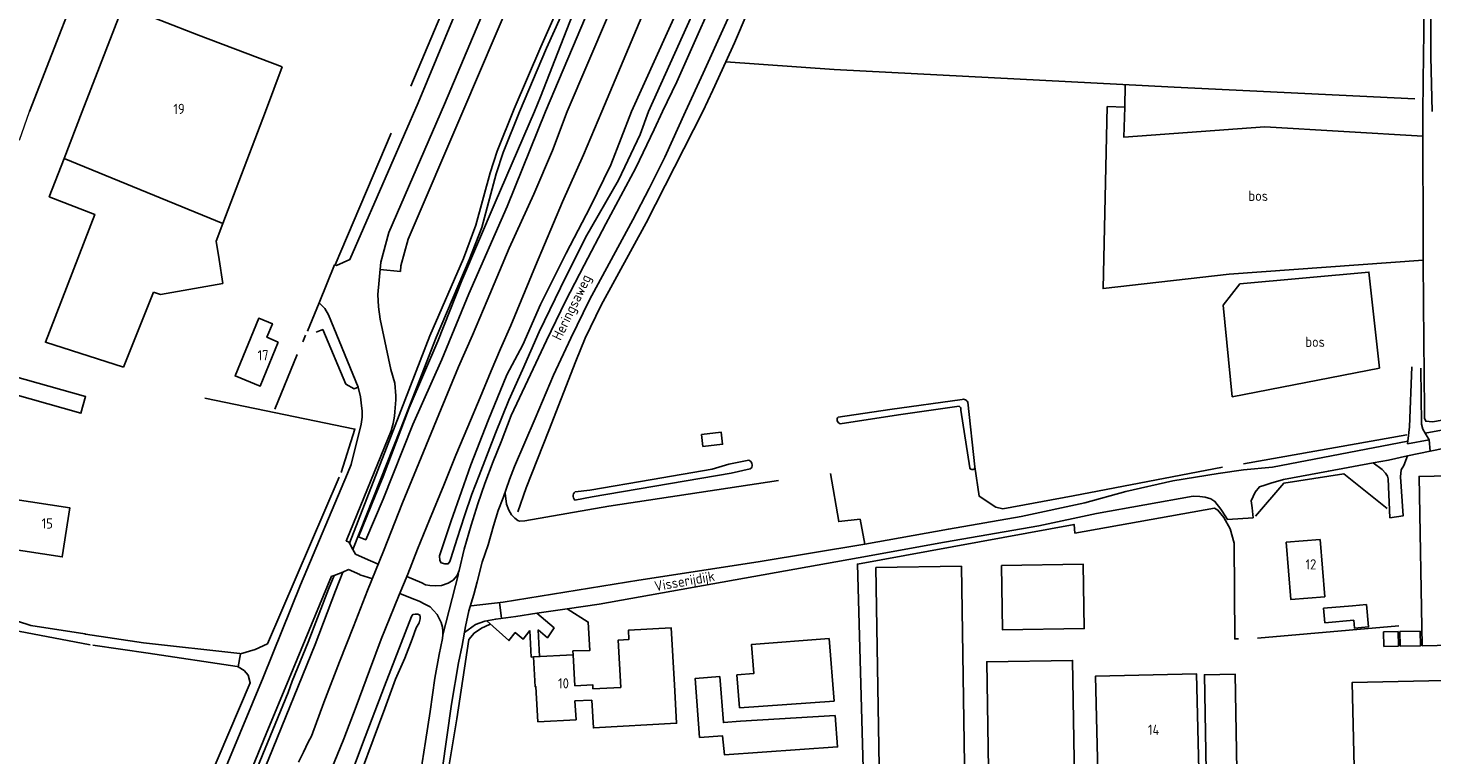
# Model space of a CAD drawing. Header units: metres. Extents: x 233874 to 239264, y 443832 to 448222.
# Tile 163 of 198: x 237457 to 237801, y 445843 to 446020. Entities that reach past the tile are written whole.
import ezdxf

# ---------------------------------------------------------------- set-up
doc = ezdxf.new("R2010")
doc.units = ezdxf.units.M
doc.header["$MEASUREMENT"] = 0
for name, color, linetype in [('BIJGEBOUW', 4, 'Continuous'), ('CULTUURAANDUIDING', 253, 'Continuous'), ('DAKRAND', 4, 'Continuous'), ('DAKRAND-BYG', 4, 'Continuous'), ('Goud-kadastrale grenzen', 13, 'Continuous'), ('HEG', 253, 'Continuous'), ('HEK', 253, 'Continuous'), ('HOOFDGEBOUW', 4, 'Continuous'), ('HOUTWAL', 253, 'Continuous'), ('HUISNUMMER', 253, 'Continuous'), ('INSTEEKSLOOT', 153, 'Continuous'), ('KANTVERH', 253, 'Continuous'), ('OVLIJNOBJ', 253, 'Continuous'), ('RASTER', 253, 'Continuous'), ('STRAATNAAM', 253, 'Continuous'), ('TUSSENMUUR', 253, 'Continuous')]:
    doc.layers.add(name, color=color, linetype=linetype)
doc.layers.add('G01 kadestrale perceelsgrens', color=73, linetype='Continuous', lineweight=0)
doc.styles.get("Standard").update_dxf_attribs({"font": 'iso.shx'})

# ---------------------------------------------------------------- blocks, each defined once
blk = doc.blocks.new('A$C1532452F')
at = {"layer": 'G01 kadestrale perceelsgrens'}
for p, q in [((237457.589, 446000), (237472.007, 446037.13)), ((237455.085, 445992.986), (237457.589, 446000))]:
    blk.add_line(p, q, dxfattribs=at)

msp = doc.modelspace()

# ---------------------------------------------------------------- linework, layer by layer
at = {"layer": 'BIJGEBOUW'}
msp.add_line((237654.44, 445855.68), (237653.27, 445871.04), dxfattribs=at)
for points in [[(237781.6, 445875.53), (237774.53, 445874.91), (237774.22, 445878.45), (237781.29, 445879.07)], [(237653.27, 445871.04), (237634.24, 445869.59), (237634.78, 445862.45), (237630.68, 445862.14), (237631.3, 445854.11)], [(237654.7, 445852.25), (237655.29, 445844.51), (237627.59, 445842.6), (237627.14, 445847.22), (237621.52, 445846.84), (237620.42, 445861.26), (237626.48, 445861.72), (237627.34, 445850.49), (237631.55, 445850.81)]]:
    msp.add_lwpolyline(points, dxfattribs=at)
at = {"layer": 'DAKRAND'}
msp.add_line((237595.43, 445858.7), (237602.28, 445859.1), dxfattribs=at)
for points in [[(237602.28, 445859.1), (237601.61, 445870.66), (237604.19, 445870.77), (237604.1, 445873.08), (237614.55, 445873.69), (237615.37, 445859.7)], [(237615.37, 445859.7), (237615.89, 445850.31), (237595.53, 445849.18), (237595.15, 445855.99)]]:
    msp.add_lwpolyline(points, dxfattribs=at)
at = {"layer": 'DAKRAND-BYG'}
for p, q in [((237631.3, 445854.11), (237654.44, 445855.68)), ((237654.7, 445852.25), (237631.55, 445850.81))]:
    msp.add_line(p, q, dxfattribs=at)
for points in [[(237449.54, 445931.93), (237470.12, 445926.15), (237471.27, 445930.24), (237450.69, 445936.01), (237449.54, 445931.93)], [(237622.01, 445920.98), (237626.84, 445921.51), (237627.16, 445918.59), (237622.33, 445918.06), (237622.01, 445920.98)], [(237452.99, 445905.22), (237451.13, 445893.23), (237465.57, 445890.99), (237467.43, 445902.98), (237452.99, 445905.22)], [(237781.6, 445875.53), (237781.77, 445873.61), (237785.18, 445873.91), (237784.71, 445879.36), (237781.29, 445879.07)]]:
    msp.add_lwpolyline(points, dxfattribs=at)
at = {"layer": 'HEG'}
for p, q in [((237524.47, 445943.62), (237525.11, 445945.25)), ((237517.55, 445927.19), (237523.06, 445940.51))]:
    msp.add_line(p, q, dxfattribs=at)
msp.add_lwpolyline([(237695.75, 445902.81), (237712.95, 445905.97), (237749.52, 445912.97)], dxfattribs=at)
at = {"layer": 'HEK'}
for p, q in [((237472.01, 446037.13), (237457.59, 446000)), ((237532.33, 445962.44), (237546.08, 445994.67)), ((237525.59, 445946.23), (237528.45, 445953.16)), ((237713.38, 445896.81), (237747.56, 445902.93)), ((237758.07, 445871.16), (237792.61, 445874.12))]:
    msp.add_line(p, q, dxfattribs=at)
for points in [[(237550.87, 446006.15), (237571.55, 446055.23), (237566.83, 446057.03)], [(237280.51, 445797.03), (237287.51, 445812.07), (237290.24, 445817.54), (237303.96, 445846.81), (237310.44, 445860.44), (237335.35, 445855.43), (237383.8, 445845.82), (237461.94, 445829.86), (237495.65, 445822.96), (237511.59, 445860.24), (237511.04, 445862.08), (237510.11, 445863.21), (237508.59, 445864.08), (237509.17, 445867.29), (237512.75, 445868.38), (237515.77, 445869.76), (237533.37, 445910.53)], [(237753.4, 445870.93), (237752.47, 445870.94), (237752.32, 445894.38), (237751.35, 445897.89), (237749.81, 445900.61), (237748.35, 445902.45), (237747.56, 445902.93)], [(237560.11, 445839.17), (237562.12, 445851.43), (237565.06, 445870.83), (237566.33, 445872.37), (237568.2, 445873.61), (237570.08, 445874.46), (237570.36, 445874.56)]]:
    msp.add_lwpolyline(points, dxfattribs=at)
at = {"layer": 'HOOFDGEBOUW'}
for p, q in [((237519.42, 446010.89), (237498.92, 446018.66)), ((237515.29, 446000), (237519.42, 446010.89)), ((237466.02, 445988.49), (237470.48, 446000)), ((237504.86, 445972.54), (237515.29, 446000)), ((237503.24, 445968.26), (237504.86, 445972.54)), ((237503.95, 445963.77), (237503.24, 445968.26)), ((237504.89, 445957.89), (237503.95, 445963.77)), ((237504.89, 445957.89), (237489.65, 445955.24)), ((237480.59, 445937.45), (237487.87, 445955.81)), ((237489.65, 445955.24), (237487.87, 445955.81)), ((237664.68, 445888.41), (237685.58, 445888.76)), ((237666.21, 445794.35), (237664.68, 445888.41)), ((237687.1, 445794.7), (237685.58, 445888.76))]:
    msp.add_line(p, q, dxfattribs=at)
for points in [[(237470.48, 446000), (237480.47, 446025.81), (237498.92, 446018.66)], [(237480.59, 445937.45), (237461.44, 445943.53), (237473.54, 445974.78), (237462.38, 445979.1), (237466.02, 445988.49)], [(237518.44, 445943.58), (237514, 445932.78), (237507.87, 445935.3), (237513.67, 445949.41), (237517, 445948.04), (237515.64, 445944.74), (237518.44, 445943.58)], [(237808.55, 445910.9), (237809.28, 445869.47), (237798.31, 445869.27), (237797.58, 445910.71), (237808.55, 445910.9)], [(237773.35, 445895.29), (237765.08, 445894.6), (237766.25, 445880.58), (237774.51, 445881.26), (237773.35, 445895.29)], [(237695.4, 445888.92), (237695.66, 445873.14), (237715.64, 445873.47), (237715.38, 445889.25), (237695.4, 445888.92)], [(237792.48, 445872.73), (237788.92, 445872.65), (237789, 445869.11), (237792.55, 445869.18), (237792.48, 445872.73)], [(237797.89, 445872.84), (237797.96, 445869.29), (237792.99, 445869.19), (237792.91, 445872.74), (237797.89, 445872.84)], [(237595.15, 445855.99), (237591.04, 445855.76), (237591.3, 445851.19), (237581.95, 445850.67), (237581.48, 445859.23), (237581.32, 445859.22), (237580.91, 445866.53), (237590.6, 445867.07), (237591.02, 445859.48), (237595.37, 445859.72), (237595.43, 445858.7)], [(237692.81, 445802.39), (237713.85, 445802.74), (237712.8, 445865.69), (237691.79, 445865.35), (237692.81, 445802.39)], [(237719.07, 445834.93), (237718.41, 445861.82), (237743.11, 445862.43), (237743.77, 445835.54), (237719.07, 445834.93)], [(237745.58, 445833.98), (237753.07, 445834.12), (237752.56, 445862.34), (237745.05, 445862.2), (237745.58, 445833.98)], [(237808.46, 445819.63), (237807.45, 445860.89), (237781.19, 445860.25), (237782.21, 445818.98), (237808.46, 445819.63)]]:
    msp.add_lwpolyline(points, dxfattribs=at)
at = {"layer": 'HOUTWAL'}
msp.add_line((237798.5, 446000), (237798.64, 446013.96), dxfattribs=at)
at = {"layer": 'INSTEEKSLOOT'}
for p, q in [((237581.09, 446000), (237571.47, 445977.74)), ((237574.45, 445976.71), (237583.83, 446000)), ((237798.63, 445963.6), (237798.5, 446000)), ((237685.44, 445926.93), (237687.68, 445912.77)), ((237688.89, 445913.06), (237687.15, 445928.89)), ((237628.66, 445913.71), (237633.54, 445914.64)), ((237633.92, 445912.52), (237629.26, 445911.49)), ((237609.91, 445909.94), (237594.68, 445907.34)), ((237595.25, 445905.73), (237629.26, 445911.49)), ((237542.17, 445905.97), (237538.05, 445895.95)), ((237595.25, 445905.73), (237591.02, 445904.92)), ((237591.05, 445906.94), (237594.68, 445907.34)), ((237553.16, 445876.31), (237553.17, 445876.21))]:
    msp.add_line(p, q, dxfattribs=at)
for points in [[(237581.09, 446000), (237582.61, 446003.57), (237630.47, 446126.01), (237648.07, 446175.09), (237661.29, 446212.67), (237663.27, 446218.72)], [(237583.83, 446000), (237593.58, 446023.08), (237606.08, 446054.52), (237619.84, 446088.03), (237654.91, 446183.56), (237666.08, 446217.79)], [(237604.88, 446000), (237645.77, 446090.13), (237663.96, 446136.35), (237685.95, 446211.31)], [(237609.04, 446000), (237642.69, 446074.67), (237649.36, 446090.81), (237667.05, 446135.61), (237681.43, 446181.85), (237689.8, 446210.17)], [(237798.78, 446080.66), (237798.89, 446079.35), (237798.82, 446077.76), (237798.42, 446053.72), (237798.73, 446018.86), (237798.64, 446013.96)], [(237800.76, 446000), (237800.49, 446013.37), (237800.51, 446036.57), (237801.47, 446081.58)], [(237604.88, 446000), (237599.82, 445986.96), (237594.75, 445976.59), (237588.86, 445965.34), (237582.57, 445952.79), (237578.24, 445942.92), (237574.38, 445935.55)], [(237574.88, 445929.35), (237578.19, 445936.76), (237582.25, 445946.06), (237587.49, 445956.84), (237593.58, 445969.17), (237601.67, 445983.15), (237606.98, 445994.31), (237609.04, 446000)], [(237571.47, 445977.74), (237563.36, 445958.67), (237557.51, 445943.76), (237550.49, 445927.47), (237544.08, 445910.69), (237542.17, 445905.97)], [(237544.06, 445905.13), (237551.34, 445923.38), (237558.42, 445939.28), (237565.1, 445955.36), (237574.45, 445976.71)], [(237823.13, 445927.86), (237816.99, 445926.79), (237800.84, 445924.09), (237799.24, 445924.2), (237798.92, 445924.92), (237798.89, 445926.88), (237798.66, 445952.83), (237798.63, 445963.6)], [(237574.38, 445935.55), (237569.79, 445924.37), (237565.55, 445913.51), (237563.24, 445907.04), (237560.71, 445899.87), (237557.92, 445891.24), (237557.94, 445890.14), (237558.26, 445889.55), (237559.16, 445889.32), (237560.01, 445889.34), (237560.4, 445889.9), (237560.68, 445890.66), (237562.17, 445895.5), (237564.04, 445901.05), (237565.77, 445906.35), (237567.61, 445910.95), (237571.62, 445921.31), (237574.88, 445929.35)], [(237685.81, 445929.55), (237668.05, 445927.11), (237655.4, 445925.23)], [(237687.15, 445928.89), (237687.01, 445929.11), (237686.82, 445929.3), (237686.6, 445929.45), (237686.34, 445929.54), (237686.08, 445929.58), (237685.81, 445929.55)], [(237655.94, 445923.59), (237670.24, 445925.74), (237685.02, 445927.87)], [(237685.02, 445927.87), (237685.22, 445927.76), (237685.37, 445927.59), (237685.46, 445927.38), (237685.49, 445927.15), (237685.44, 445926.93)], [(237655.4, 445925.23), (237655.27, 445925.01), (237655.2, 445924.77), (237655.18, 445924.52), (237655.23, 445924.27), (237655.34, 445924.04), (237655.51, 445923.84), (237655.71, 445923.69), (237655.94, 445923.59)], [(237628.66, 445913.71), (237624.57, 445912.51), (237609.91, 445909.94)], [(237633.54, 445914.64), (237633.8, 445914.52), (237634.03, 445914.34), (237634.21, 445914.1), (237634.33, 445913.84), (237634.38, 445913.55), (237634.37, 445913.26), (237634.28, 445912.98), (237634.13, 445912.73), (237633.92, 445912.52)], [(237687.68, 445912.77), (237687.78, 445912.59), (237687.93, 445912.46), (237688.11, 445912.38), (237688.31, 445912.36), (237688.51, 445912.41), (237688.68, 445912.51), (237688.81, 445912.67), (237688.88, 445912.86), (237688.89, 445913.06)], [(237591.02, 445904.92), (237590.81, 445905.16), (237590.66, 445905.45), (237590.58, 445905.77), (237590.59, 445906.1), (237590.67, 445906.42), (237590.83, 445906.7), (237591.05, 445906.94)], [(237538.05, 445895.95), (237539.83, 445895.19), (237544.06, 445905.13)], [(237538.79, 445838.61), (237541.61, 445846.24), (237544.48, 445853.92), (237547.12, 445861.09), (237549.4, 445866.25), (237551.19, 445870.85), (237552.18, 445873.63), (237552.9, 445874.85), (237553.17, 445875.86), (237553.16, 445876.31), (237553.1, 445876.76), (237552.55, 445876.99), (237551.9, 445876.98), (237551.35, 445876.91), (237551.06, 445876.41), (237544.41, 445859.37), (237539.04, 445845.27), (237534.56, 445833.3)]]:
    msp.add_lwpolyline(points, dxfattribs=at)
at = {"layer": 'KANTVERH'}
for p, q in [((237585.09, 446050.36), (237563.57, 446000)), ((237563.57, 446000), (237550.2, 445968.72)), ((237550.2, 445968.72), (237548.43, 445962.21)), ((237532.22, 445962.48), (237528.45, 445953.16)), ((237532.33, 445962.44), (237532.22, 445962.48)), ((237543.33, 445961.31), (237548.31, 445960.85)), ((237548.43, 445962.21), (237548.31, 445960.85)), ((237546.95, 445933.48), (237546.01, 445936.87)), ((237799.12, 445921.27), (237851.73, 445930.87)), ((237535.17, 445895.3), (237546.07, 445921.88)), ((237800.03, 445919.63), (237794.76, 445918.64)), ((237794.76, 445918.64), (237794.83, 445919.29)), ((237799.12, 445921.27), (237800.03, 445919.63)), ((237535.17, 445895.3), (237535.01, 445894.89)), ((237536.69, 445892.85), (237537.29, 445891.65)), ((237539.71, 445890.59), (237537.29, 445891.65)), ((237542.89, 445889.23), (237539.71, 445890.6)), ((237531.44, 445886.31), (237521.1, 445861.28)), ((237535.65, 445887.89), (237534.2, 445887.26)), ((237538.42, 445886.73), (237535.65, 445887.89)), ((237538.39, 445886.66), (237541.53, 445885.64)), ((237558.68, 445871.93), (237562.54, 445886.87)), ((237572.57, 445879.83), (237573.09, 445875.99)), ((237582.04, 445873.19), (237582.38, 445866.61))]:
    msp.add_line(p, q, dxfattribs=at)
for points in [[(237589.16, 446000), (237599.21, 446023.66), (237600.86, 446029.15), (237601.61, 446033.01), (237602.54, 446038.01), (237602.75, 446039.4), (237606.67, 446049.66), (237610.36, 446058.39), (237614.19, 446067.67), (237615.23, 446070.02), (237617.29, 446073.63), (237620.81, 446079.5), (237622.54, 446082.74), (237625.08, 446088.16), (237629.76, 446099.76), (237647.96, 446149.02), (237671.3, 446217.19), (237672.97, 446222.36), (237682.13, 446250.8), (237696.23, 446297.5), (237712.19, 446354.85), (237722.8, 446397.11)], [(237612.45, 446000), (237615.94, 446007.24), (237628.45, 446035.38), (237646.97, 446077.45), (237656.4, 446099.67), (237667.21, 446127.96), (237682.12, 446173.43), (237690.88, 446203.34), (237691.17, 446204.34), (237696.27, 446222.16), (237698.85, 446231.1), (237701.77, 446240.92), (237702.79, 446244.24), (237711.38, 446276.39), (237718.83, 446309.59), (237728.85, 446355.3), (237733.42, 446374.88)], [(237597.64, 446000), (237618.52, 446049.6), (237639.57, 446103.32), (237663.34, 446168.78), (237678.71, 446214.09), (237679.09, 446215.24), (237680.51, 446219.58), (237689.73, 446249), (237703.11, 446293.18), (237716, 446339.24), (237717.89, 446345.86), (237720.95, 446353.63), (237725.34, 446364.97)], [(237559.08, 446001.78), (237569.95, 446027.57), (237577.32, 446044.95), (237581.32, 446054.38), (237589.42, 446074.51), (237601.18, 446105.17), (237621.17, 446158.78), (237634.42, 446196.56), (237641.69, 446218.27), (237642.7, 446220.81), (237646.18, 446231.52), (237652.72, 446251.92), (237658.5, 446269.36), (237662.72, 446282.04), (237665.2, 446289.82), (237669.24, 446303.1)], [(237618.05, 446000), (237622.44, 446009.39), (237637.67, 446043.04), (237650.89, 446073.76), (237662.13, 446100.15), (237670.74, 446122.42), (237673.46, 446130.04), (237684, 446161.59), (237691.95, 446188.2), (237697.23, 446207), (237699.46, 446214.1), (237700.42, 446217.87), (237701.95, 446219.68), (237703.43, 446220.98), (237704.44, 446221.51), (237705.55, 446222.05), (237707.05, 446222.54), (237708.32, 446222.54), (237711.17, 446223.1), (237717.29, 446223.95), (237717.88, 446223.66), (237721.09, 446223.2), (237726.2, 446223.86)], [(237552.66, 446002.1), (237574.3, 446054.22), (237601.56, 446124.25), (237601.04, 446124.76), (237597.71, 446127.96), (237597.05, 446128.83), (237595.96, 446130.67), (237595.07, 446132.14)], [(237586.23, 446023.86), (237582.65, 446015.83), (237576.15, 446000.61), (237571.98, 445990.31), (237570.3, 445984.99), (237566.79, 445972.18), (237563.72, 445964.03), (237555.53, 445945.06), (237547.07, 445923.17), (237535.83, 445894.37)], [(237587.61, 446023.19), (237584.1, 446015.48), (237577.44, 445999.93), (237573.43, 445989.94), (237571.79, 445984.72), (237568.23, 445971.61), (237565.15, 445963.66), (237557.06, 445944.66), (237548.38, 445922.29), (237536.69, 445892.85)], [(237552.66, 446002.1), (237535.97, 445963.77), (237532.64, 445962.33), (237532.33, 445962.44)], [(237546.01, 445936.87), (237543.33, 445949.17), (237542.96, 445952.16), (237542.76, 445955.18), (237543.5, 445963.1), (237545.46, 445970.36), (237559.08, 446001.78)], [(237574.94, 445966.56), (237580.95, 445979.77), (237585.54, 445990.46), (237589.16, 446000)], [(237597.64, 446000), (237593.12, 445989.41), (237587.96, 445977.85), (237581.38, 445962.22), (237575.35, 445947.64)], [(237575.42, 445925.61), (237579.47, 445934.28), (237584.06, 445943.99), (237588.7, 445953.56), (237593.29, 445962.41), (237598.6, 445972.47), (237605.89, 445986.21), (237610.4, 445995.6), (237612.45, 446000)], [(237618.05, 446000), (237613.04, 445988.78), (237609.23, 445981.12), (237605.2, 445973.49), (237598.31, 445960.8), (237594.62, 445953.89), (237590.02, 445944.54), (237585.78, 445935.43), (237581.33, 445924.86), (237576.22, 445913.11)], [(237557.69, 445925.84), (237562.57, 445937.47), (237565.99, 445945.22), (237569.54, 445953.76), (237574.94, 445966.56)], [(237800.28, 445916.88), (237840.16, 445925.06), (237870.03, 445931.04), (237898.82, 445936.43), (237930.34, 445942.14), (237960.1, 445948.09), (237965.14, 445949.08), (237989.56, 445953.85), (238000, 445955.79)], [(237528.45, 445953.16), (237529.8, 445951.8), (237530.7, 445950.23), (237538.02, 445932.57), (237536.98, 445932.12), (237534.93, 445933.28), (237529.3, 445946.62), (237527.73, 445945.98)], [(237530.67, 445837.11), (237534.5, 445846.47), (237537.51, 445854.45), (237540.76, 445863.24), (237543.58, 445870.87), (237546.8, 445878.71), (237548.03, 445881.74), (237550.11, 445886.8), (237552.52, 445892.92), (237555.4, 445900.05), (237558.95, 445908.54), (237561.88, 445915.87), (237564.82, 445922.8), (237567.85, 445930.04), (237570.5, 445936.56), (237572.83, 445941.92), (237575.35, 445947.64)], [(237794.83, 445919.29), (237795.23, 445922.83), (237795.84, 445937.52)], [(237798.05, 445937.21), (237798.22, 445923.52), (237798.55, 445922.28), (237799.12, 445921.27)], [(237547.13, 445931.46), (237547.06, 445932.47), (237546.95, 445933.48)], [(237538.02, 445932.57), (237538.56, 445930.13), (237538.82, 445927.93), (237538.94, 445926.71), (237538.92, 445925.17), (237538.69, 445923.45), (237536.26, 445913.64)], [(237547.07, 445927.5), (237547.13, 445928.47), (237547.16, 445929.44)], [(237547.16, 445929.44), (237547.16, 445930.45), (237547.13, 445931.46)], [(237546.84, 445925.45), (237546.97, 445926.47), (237547.07, 445927.5)], [(237523.42, 445840.79), (237524.61, 445843.23), (237525.71, 445845.66), (237526.57, 445847.18), (237529.58, 445855.41), (237533.45, 445865.32), (237536.85, 445874.01), (237540.29, 445882.81), (237544.17, 445892.42), (237548.84, 445904.24), (237553.43, 445915.32), (237557.69, 445925.84)], [(237546.07, 445921.88), (237546.31, 445922.76), (237546.51, 445923.65)], [(237546.51, 445923.65), (237546.69, 445924.55), (237546.84, 445925.45)], [(237549.88, 445886.19), (237553.52, 445884.68), (237554.43, 445884.2), (237555.53, 445884.03), (237556.79, 445883.96), (237558.34, 445884.04), (237560.03, 445884.58), (237561.26, 445885.36), (237562.24, 445886.44), (237562.66, 445887.7), (237563.88, 445892.94), (237565.65, 445898.74), (237567.27, 445903.98), (237569.01, 445908.93), (237571.03, 445914.34), (237572.97, 445919.19), (237575.42, 445925.61)], [(237700.25, 445900.86), (237715.84, 445904.21), (237725.87, 445907.03), (237737.34, 445909.61), (237748.42, 445911.4), (237754.59, 445912.28), (237761.74, 445912.97), (237794.83, 445919.29)], [(237756.5, 445904.7), (237757.5, 445906.83), (237758.52, 445908.12), (237759.81, 445908.58), (237761.29, 445909.07), (237764.41, 445909.91), (237775.39, 445911.99), (237786.39, 445914.01), (237790.09, 445914.69), (237794.77, 445915.7), (237800.28, 445916.88), (237800.03, 445919.63)], [(237793.06, 445910.61), (237793.22, 445912.29), (237793.86, 445913.38), (237794.77, 445915.7)], [(237497.32, 445820.08), (237498.28, 445822.07), (237506.52, 445841.69), (237514.71, 445861.52), (237523.83, 445884.17), (237535.35, 445911.38), (237536.26, 445913.64)], [(237576.22, 445913.11), (237575.04, 445909.93), (237573.45, 445905.48), (237572.27, 445902.4), (237571.06, 445898.62), (237569.82, 445893.98), (237568.32, 445889.69), (237567.13, 445884.9), (237566.25, 445881.78), (237565.1, 445877.79), (237564.23, 445874.02), (237563.39, 445869.34), (237562.5, 445865.06), (237560.83, 445855.01), (237558.52, 445838.83)], [(237786.39, 445914.01), (237788.57, 445912.37), (237789.41, 445911.49), (237789.88, 445910.78), (237790.06, 445910.07), (237790.42, 445900.6)], [(237578.79, 445899.8), (237599.35, 445903.46), (237640.82, 445909.72)], [(237661.93, 445894.14), (237660.82, 445900.24), (237655.59, 445899.65), (237653.54, 445911.41)], [(237793.06, 445910.61), (237793.67, 445901.03), (237790.42, 445900.6)], [(237573.97, 445906.6), (237574.29, 445903.95), (237574.82, 445902.46), (237575.5, 445901.33), (237576.32, 445900.45), (237577.09, 445899.91), (237577.49, 445899.77), (237578.79, 445899.8)], [(237576.59, 445876.47), (237581.71, 445877.21), (237589.1, 445878.29), (237596.92, 445879.43), (237660.3, 445890.76), (237681.45, 445894.58), (237704.54, 445898.65), (237718.68, 445901.59), (237742.34, 445905.85), (237743.93, 445905.8), (237745.27, 445905.59), (237746.66, 445905.2), (237747.62, 445904.6), (237749.1, 445902.72), (237750.33, 445900.85)], [(237757.03, 445900.56), (237756.78, 445903.05), (237756.5, 445904.7)], [(237700.25, 445900.86), (237682.41, 445897.82), (237662, 445894.16), (237661.93, 445894.14), (237635.87, 445889.82), (237606.64, 445885.34), (237573.45, 445879.93), (237565.62, 445879.01)], [(237757.03, 445900.56), (237750.73, 445900.15), (237750.33, 445900.85)], [(237509.02, 445867.34), (237485.42, 445869.98), (237471.24, 445872.14), (237471.09, 445872.17), (237457.88, 445874.23), (237448.49, 445877.26), (237450.89, 445893.99)], [(237535.01, 445894.89), (237535.61, 445894.69), (237535.83, 445894.37), (237536.69, 445892.85)], [(237534.2, 445887.26), (237532.47, 445882.68), (237527.42, 445869.61), (237516.15, 445841.72), (237507.2, 445820.01)], [(237532.13, 445886.46), (237530.75, 445883.08), (237525.72, 445870.13), (237521.82, 445860.65)], [(237534.2, 445887.26), (237532.13, 445886.46), (237531.44, 445886.31)], [(237552.84, 445835.39), (237554.44, 445845.84), (237555.57, 445853.18), (237556.73, 445861.32), (237557.84, 445867.16), (237558.65, 445871.08), (237558.68, 445871.93), (237558.71, 445872.78), (237558.58, 445873.83), (237558.3, 445874.93), (237557.83, 445875.97), (237557.3, 445876.96), (237556.43, 445877.94), (237555.56, 445878.77), (237554.29, 445879.44), (237552.87, 445880.16), (237551.2, 445880.82), (237548.17, 445882.05)], [(237432.23, 445880.59), (237447.91, 445874.14), (237472.36, 445869.52), (237472.4, 445869.51)], [(237589.1, 445878.29), (237594.3, 445875.06), (237594.66, 445868.1), (237590.54, 445868.03), (237590.6, 445867.07)], [(237563.96, 445872.52), (237566.73, 445874.48), (237569.01, 445875.28), (237571.65, 445875.8), (237576.59, 445876.47)], [(237569.45, 445875.37), (237574.87, 445870.55), (237576.42, 445872.48), (237578.39, 445870.92), (237580.01, 445872.97)], [(237582.04, 445873.19), (237584.3, 445871.23), (237585.93, 445873.63), (237581.71, 445877.21)], [(237580.01, 445872.97), (237580.35, 445866.5), (237580.91, 445866.53)], [(237473.09, 445869.41), (237486.58, 445867.5), (237508.34, 445864.17)], [(237499.93, 445811.17), (237500.54, 445811.94), (237500.9, 445812.44), (237501.23, 445813), (237501.77, 445814.18), (237508.96, 445831.79), (237515.49, 445847.72), (237521.1, 445861.28)], [(237521.82, 445860.65), (237520.89, 445857.87), (237506.42, 445822.67), (237502.29, 445813.53), (237497.84, 445804.93), (237485.46, 445782.94), (237480.27, 445773.18), (237476.53, 445762.58), (237472.27, 445748.01), (237469.6, 445732.69), (237468.24, 445720.99), (237466.48, 445709.54), (237464.46, 445702.01), (237461.27, 445694.2), (237455.67, 445681.87), (237450.3, 445668.06), (237447.63, 445659.81), (237446.95, 445650.6), (237446.63, 445643.39), (237445.06, 445636.02), (237441.8, 445625.23), (237438.16, 445614.78), (237432.76, 445605.2), (237426.74, 445597.26)]]:
    msp.add_lwpolyline(points, dxfattribs=at)
at = {"layer": 'OVLIJNOBJ'}
msp.add_line((237721.26, 446001.18), (237725.55, 446001.07), dxfattribs=at)
for points in [[(237751.82, 445930.14), (237787.89, 445937.22), (237785.32, 445960.67), (237753.75, 445957.82), (237749.69, 445952.59), (237751.82, 445930.14)], [(237500.42, 445929.83), (237537.2, 445922.29), (237533.84, 445911.65)], [(237713.38, 445896.81), (237713.18, 445898.97), (237660.16, 445889.25), (237662.92, 445789.5), (237666.72, 445789.38), (237666.93, 445776.09), (237694.02, 445777.04)]]:
    msp.add_lwpolyline(points, dxfattribs=at)
at = {"layer": 'RASTER'}
msp.add_line((237754.66, 445913.77), (237794.63, 445920.89), dxfattribs=at)
for points in [[(237622.31, 446000), (237624.8, 446005.19), (237627.99, 446012.16), (237630.07, 446016.8), (237655.99, 446077.61), (237659.63, 446086.28), (237659.65, 446086.32), (237660.32, 446087.91)], [(237627.99, 446012.16), (237654.48, 446010.24), (237737.68, 446005.91), (237796.56, 446003.05)], [(237798.52, 445993.92), (237759.88, 445996.22), (237725.36, 445993.67), (237725.55, 446001.07), (237725.7, 446006.53)], [(237622.31, 446000), (237608.48, 445972.7), (237597.42, 445952.61), (237593.49, 445944.49), (237591.28, 445938.9), (237584.62, 445921.92), (237579.13, 445907.89), (237577.03, 445902.04)], [(237721.26, 446001.18), (237720.26, 445956.65), (237751.13, 445960.14), (237798.63, 445963.6)], [(237688.89, 445913.06), (237689.98, 445905.86), (237694.01, 445903.21), (237695.75, 445902.81)], [(237757.54, 445900.95), (237764.49, 445909.03), (237779.18, 445911.36), (237789.82, 445902.82)]]:
    msp.add_lwpolyline(points, dxfattribs=at)
at = {"layer": 'TUSSENMUUR'}
msp.add_line((237466.02, 445988.49), (237504.86, 445972.54), dxfattribs=at)

# ---------------------------------------------------------------- block references
at = {"layer": 'Goud-kadastrale grenzen', "linetype": 'Continuous'}
msp.add_blockref('A$C1532452F', (0, 0), dxfattribs=at)

# ---------------------------------------------------------------- texts
at = {"layer": 'CULTUURAANDUIDING'}
for p in [(237755.82, 445978.1), (237769.74, 445942.39)]:
    msp.add_text('bos', height=2.5, dxfattribs=at).set_placement(p)
at = {"layer": 'HUISNUMMER'}
for s, p in [('19', (237492.76, 445999.36)), ('17', (237513.36, 445939.09)), ('15', (237460.51, 445897.94)), ('12', (237769.8, 445887.93)), ('10', (237586.89, 445858.82)), ('14', (237731.23, 445847.46))]:
    msp.add_text(s, height=2.5, dxfattribs=at).set_placement(p)
at = {"layer": 'STRAATNAAM'}
for s, rotation, p in [('Heringsaweg', 64.1274, (237587.54, 445943.77)), ('Visserijdijk', 10.0844, (237610.71, 445882.57))]:
    msp.add_text(s, height=2.5, rotation=rotation, dxfattribs=at).set_placement(p)

doc.saveas('drawing.dxf')
